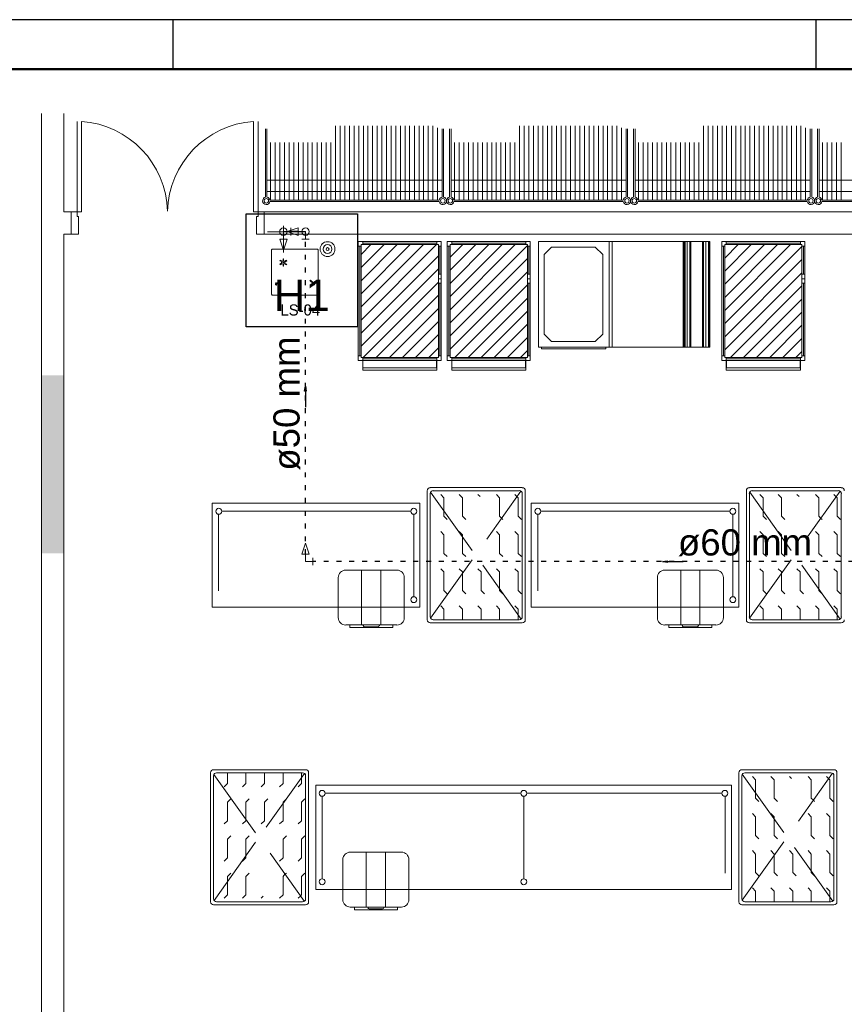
# Model space of a CAD drawing. Header units: millimetres. Extents: x -15 to 153, y -141 to 37.
# Tile 54 of 98: x 2 to 19, y 17 to 37. Entities that reach past the tile are written whole.
import ezdxf

# ---------------------------------------------------------------- set-up
doc = ezdxf.new("R2010")
doc.units = ezdxf.units.MM
doc.header["$MEASUREMENT"] = 0
doc.linetypes.add('DOT2', pattern=[3.175, 0, -3.175])
doc.layers.get('0').update_dxf_attribs({"color": 5, "lineweight": 20})
for name, color, linetype, lineweight in [('AF-Conexões', 9, 'Continuous', 20), ('AF-Sentido tubo', 9, 'Continuous', 20), ('AF-Textos tubo', 7, 'Continuous', 20), ('AF-Tubos', 4, 'Continuous', 30), ('AF-Tubos detalhe', 4, 'Continuous', 30), ('DI-Detalhes', 1, 'Continuous', 30)]:
    doc.layers.add(name, color=color, linetype=linetype, lineweight=lineweight)
doc.layers.add('XX-CARIMBO', color=9, linetype='Continuous')
doc.layers.add('XX-FOLHA', color=253, linetype='Continuous')
doc.styles.add('Arial', font='arial.ttf')
doc.styles.add('romans.shx', font='txt')
doc.dimstyles.get("Standard").update_dxf_attribs({"dimtxt": 0.18, "dimasz": 0.18, "dimexe": 0.18, "dimexo": 0.0625, "dimgap": 0.09, "dimtad": 0, "dimtih": 1, "dimtoh": 1, "dimdec": 4, "dimzin": 0, "dimdsep": 46, "dimtxsty": 'Standard', "dimcen": 0.09, "dimadec": 0, "dimazin": 0, "dimtfac": 1, "dimtdec": 4, "dimtofl": 0, "dimtmove": 0, "dimatfit": 3, "dimfxl": 1, "dimtolj": 1, "dimtzin": 0, "dimarcsym": 0})
pattern_1 = [(45, (-17.53562, -1.19452), (-0.1325825, 0.1325825), [])]

# ---------------------------------------------------------------- blocks, each defined once
blk = doc.blocks.new('Aprovacao A-1_SC')
at = {"layer": 'XX-CARIMBO', "ltscale": 0.5}
blk.add_line((840, 594), (0, 594), dxfattribs=at)
at = {"layer": 'XX-FOLHA', "ltscale": 0.5}
for p, q in [((210, 594), (210, 584)), ((210, 594), (210, 584)), ((340, 594), (340, 584))]:
    blk.add_line(p, q, dxfattribs=at)
at = {"layer": 'XX-FOLHA', "ltscale": 0.5, "const_width": 0.5}
blk.add_lwpolyline([(25, 584), (25, 10), (830, 10), (830, 584), (25, 584)], dxfattribs=at)

msp = doc.modelspace()

# ---------------------------------------------------------------- hatches: boundary and pattern name
at = {"linetype": 'Continuous'}
h = msp.add_hatch(dxfattribs=at)
h.set_pattern_fill('ANSI31', color=256, scale=1.5, style=0)
h.set_pattern_definition(pattern_1)
h.paths.add_polyline_path([(10.888, 32.494), (9.326, 32.494), (9.326, 30.215), (10.888, 30.215)])
h = msp.add_hatch(dxfattribs=at)
h.set_pattern_fill('ANSI31', color=256, scale=1.5, style=0)
h.set_pattern_definition(pattern_1)
h.paths.add_polyline_path([(12.688, 32.494), (11.126, 32.494), (11.126, 30.215), (12.688, 30.215)])
h = msp.add_hatch(dxfattribs=at)
h.set_pattern_fill('ANSI31', color=256, scale=1.5, style=0)
h.set_pattern_definition(pattern_1)
h.paths.add_polyline_path([(18.236, 32.494), (16.678, 32.494), (16.678, 30.215), (18.236, 30.215)])
msp.add_hatch(color=256, dxfattribs=at).paths.add_polyline_path([(3.314, 29.855), (2.864, 29.855), (2.864, 26.255), (3.314, 26.255)])

# ---------------------------------------------------------------- linework, layer by layer
for p, q in [((2.864, -0.745), (2.864, 35.146)), ((3.314, 33.155), (3.314, 35.146)), ((3.584, 33.155), (3.584, 34.985)), ((3.674, 34.985), (3.674, 33.155)), ((7.153, 33.155), (7.153, 34.985)), ((7.243, 34.985), (7.243, 33.155)), ((7.394, 34.837), (7.394, 33.452)), ((7.423, 34.837), (7.423, 33.452)), ((8.809, 34.895), (8.809, 33.394)), ((8.902, 34.895), (8.902, 33.394)), ((8.996, 34.895), (8.996, 33.394)), ((9.088, 34.895), (9.088, 33.394)), ((9.182, 34.895), (9.182, 33.394)), ((9.277, 34.895), (9.277, 33.394)), ((9.371, 34.895), (9.371, 33.394)), ((9.464, 34.895), (9.464, 33.394)), ((9.559, 34.895), (9.559, 33.394)), ((9.65, 34.895), (9.65, 33.394)), ((9.745, 34.895), (9.745, 33.394)), ((9.839, 34.895), (9.839, 33.394)), ((9.934, 34.895), (9.934, 33.394)), ((10.027, 34.895), (10.027, 33.394)), ((10.121, 34.895), (10.121, 33.394)), ((10.213, 34.895), (10.213, 33.394)), ((10.307, 34.895), (10.307, 33.394)), ((10.402, 34.895), (10.402, 33.394)), ((10.496, 34.895), (10.496, 33.394)), ((10.589, 34.895), (10.589, 33.394)), ((10.684, 34.895), (10.684, 33.394)), ((10.775, 34.895), (10.775, 33.394)), ((10.87, 34.852), (10.87, 33.394)), ((10.964, 34.837), (10.964, 33.452)), ((10.994, 34.837), (10.994, 33.452)), ((11.113, 34.837), (11.113, 33.452)), ((11.144, 34.837), (11.144, 33.452)), ((12.529, 34.895), (12.529, 33.394)), ((12.62, 34.895), (12.62, 33.394)), ((12.715, 34.895), (12.715, 33.394)), ((12.809, 34.895), (12.809, 33.394)), ((12.904, 34.895), (12.904, 33.394)), ((12.997, 34.895), (12.997, 33.394)), ((13.091, 34.895), (13.091, 33.394)), ((13.183, 34.895), (13.183, 33.394)), ((13.277, 34.895), (13.277, 33.394)), ((13.372, 34.895), (13.372, 33.394)), ((13.466, 34.895), (13.466, 33.394)), ((13.559, 34.895), (13.559, 33.394)), ((13.654, 34.895), (13.654, 33.394)), ((13.745, 34.895), (13.745, 33.394)), ((13.84, 34.895), (13.84, 33.394)), ((13.934, 34.895), (13.934, 33.394)), ((14.029, 34.895), (14.029, 33.394)), ((14.122, 34.895), (14.122, 33.394)), ((14.216, 34.895), (14.216, 33.394)), ((14.308, 34.895), (14.308, 33.394)), ((14.402, 34.895), (14.402, 33.394)), ((14.497, 34.895), (14.497, 33.394)), ((14.591, 34.852), (14.591, 33.394)), ((14.684, 34.837), (14.684, 33.452)), ((14.713, 34.837), (14.713, 33.452)), ((14.834, 34.837), (14.834, 33.452)), ((14.864, 34.837), (14.864, 33.452)), ((16.247, 34.895), (16.247, 33.394)), ((16.342, 34.895), (16.342, 33.394)), ((16.436, 34.895), (16.436, 33.394)), ((16.529, 34.895), (16.529, 33.394)), ((16.624, 34.895), (16.624, 33.394)), ((16.715, 34.895), (16.715, 33.394)), ((16.81, 34.895), (16.81, 33.394)), ((16.904, 34.895), (16.904, 33.394)), ((16.999, 34.895), (16.999, 33.394)), ((17.092, 34.895), (17.092, 33.394)), ((17.186, 34.895), (17.186, 33.394)), ((17.278, 34.895), (17.278, 33.394)), ((17.372, 34.895), (17.372, 33.394)), ((17.467, 34.895), (17.467, 33.394)), ((17.561, 34.895), (17.561, 33.394)), ((17.654, 34.895), (17.654, 33.394)), ((17.749, 34.895), (17.749, 33.394)), ((17.84, 34.895), (17.84, 33.394)), ((17.935, 34.895), (17.935, 33.394)), ((18.029, 34.895), (18.029, 33.394)), ((18.124, 34.895), (18.124, 33.394)), ((18.217, 34.895), (18.217, 33.394)), ((18.311, 34.852), (18.311, 33.394)), ((18.403, 34.837), (18.403, 33.452)), ((18.434, 34.837), (18.434, 33.452)), ((18.554, 34.837), (18.554, 33.452)), ((18.583, 34.837), (18.583, 33.452)), ((7.495, 34.558), (7.495, 33.394)), ((7.589, 34.558), (7.589, 33.394)), ((7.684, 34.558), (7.684, 33.394)), ((7.777, 34.558), (7.777, 33.394)), ((7.871, 34.558), (7.871, 33.394)), ((7.963, 34.558), (7.963, 33.394)), ((8.057, 34.558), (8.057, 33.394)), ((8.152, 34.558), (8.152, 33.394)), ((8.246, 34.558), (8.246, 33.394)), ((8.339, 34.558), (8.339, 33.394)), ((8.434, 34.558), (8.434, 33.394)), ((8.525, 34.558), (8.525, 33.394)), ((8.62, 34.558), (8.62, 33.394)), ((8.714, 34.558), (8.714, 33.394)), ((11.216, 34.558), (11.216, 33.394)), ((11.309, 34.558), (11.309, 33.394)), ((11.404, 34.558), (11.404, 33.394)), ((11.495, 34.558), (11.495, 33.394)), ((11.59, 34.558), (11.59, 33.394)), ((11.684, 34.558), (11.684, 33.394)), ((11.779, 34.558), (11.779, 33.394)), ((11.872, 34.558), (11.872, 33.394)), ((11.966, 34.558), (11.966, 33.394)), ((12.058, 34.558), (12.058, 33.394)), ((12.152, 34.558), (12.152, 33.394)), ((12.247, 34.558), (12.247, 33.394)), ((12.341, 34.558), (12.341, 33.394)), ((12.434, 34.558), (12.434, 33.394)), ((14.936, 34.558), (14.936, 33.394)), ((15.028, 34.558), (15.028, 33.394)), ((15.122, 34.558), (15.122, 33.394)), ((15.217, 34.558), (15.217, 33.394)), ((15.311, 34.558), (15.311, 33.394)), ((15.404, 34.558), (15.404, 33.394)), ((15.499, 34.558), (15.499, 33.394)), ((15.59, 34.558), (15.59, 33.394)), ((15.685, 34.558), (15.685, 33.394)), ((15.779, 34.558), (15.779, 33.394)), ((15.874, 34.558), (15.874, 33.394)), ((15.967, 34.558), (15.967, 33.394)), ((16.061, 34.558), (16.061, 33.394)), ((16.153, 34.558), (16.153, 33.394)), ((18.655, 34.558), (18.655, 33.394)), ((18.749, 34.558), (18.749, 33.394)), ((18.844, 34.558), (18.844, 33.394)), ((18.937, 34.558), (18.937, 33.394)), ((19.031, 34.558), (19.031, 33.394)), ((7.423, 33.794), (10.964, 33.794)), ((11.144, 33.794), (14.684, 33.794)), ((14.864, 33.794), (18.403, 33.794)), ((18.583, 33.794), (22.124, 33.794)), ((7.423, 33.569), (10.964, 33.569)), ((11.144, 33.569), (14.684, 33.569)), ((14.864, 33.569), (18.403, 33.569)), ((18.583, 33.569), (22.124, 33.569)), ((7.481, 33.394), (10.906, 33.394)), ((7.481, 33.365), (10.906, 33.365)), ((11.203, 33.394), (14.626, 33.394)), ((11.203, 33.365), (14.626, 33.365)), ((14.923, 33.394), (18.344, 33.394)), ((14.923, 33.365), (18.344, 33.365)), ((18.641, 33.394), (22.066, 33.394)), ((18.641, 33.365), (22.066, 33.365)), ((3.314, 33.155), (3.463, 33.155)), ((3.463, 32.705), (3.463, 33.155)), ((3.584, 33.155), (3.463, 33.155)), ((3.584, 33.065), (3.584, 33.155)), ((3.674, 33.155), (3.584, 33.155)), ((3.614, 33.065), (3.584, 33.065)), ((3.614, 32.705), (3.614, 33.065)), ((7.243, 33.155), (7.153, 33.155)), ((7.214, 32.705), (7.214, 33.065)), ((7.214, 33.065), (7.243, 33.065)), ((7.243, 33.155), (7.364, 33.155)), ((7.243, 33.065), (7.243, 33.155)), ((7.364, 32.705), (7.364, 33.155)), ((7.364, 33.155), (22.363, 33.155)), ((7.754, 32.875), (7.754, 32.336)), ((3.314, -0.745), (3.314, 32.705)), ((3.314, 32.705), (3.463, 32.705)), ((3.463, 32.705), (3.614, 32.705)), ((7.364, 32.705), (7.214, 32.705)), ((7.364, 32.705), (23.864, 32.705)), ((8.201, 32.755), (7.436, 32.755)), ((14.339, 32.555), (14.339, 30.424)), ((14.398, 32.555), (14.398, 30.424)), ((15.851, 30.424), (15.851, 32.555)), ((15.991, 30.424), (15.991, 32.555)), ((16.228, 30.424), (16.228, 32.555)), ((16.367, 30.424), (16.367, 32.555)), ((7.585, 31.72), (7.589, 31.724)), ((7.585, 31.72), (7.646, 31.691)), ((7.589, 31.724), (7.648, 31.696)), ((7.615, 31.714), (7.625, 31.729)), ((7.639, 31.723), (7.625, 31.729)), ((7.628, 31.706), (7.639, 31.723)), ((7.648, 31.696), (7.646, 31.691)), ((8.303, 31.778), (8.291, 31.769)), ((8.354, 31.706), (8.291, 31.769)), ((8.368, 31.714), (8.303, 31.778)), ((9.358, 30.154), (9.358, 29.96)), ((9.362, 30.154), (9.362, 30.005)), ((10.852, 30.154), (10.852, 30.005)), ((10.856, 30.154), (10.856, 29.96)), ((11.158, 30.154), (11.158, 29.96)), ((11.162, 30.154), (11.162, 30.005)), ((12.652, 30.154), (12.652, 30.005)), ((12.656, 30.154), (12.656, 29.96)), ((16.706, 30.154), (16.706, 29.96)), ((16.714, 30.154), (16.714, 30.005)), ((18.2, 30.154), (18.2, 30.005)), ((18.208, 30.154), (18.208, 29.96)), ((10.856, 30.005), (9.358, 30.005)), ((10.856, 29.96), (9.358, 29.96)), ((12.656, 30.005), (11.158, 30.005)), ((12.656, 29.96), (11.158, 29.96)), ((18.208, 30.005), (16.706, 30.005)), ((18.208, 29.96), (16.706, 29.96)), ((10.663, 27.521), (10.663, 24.911)), ((12.584, 27.583), (10.724, 27.583)), ((10.724, 27.463), (10.724, 24.973)), ((10.73, 27.493), (11.572, 26.315)), ((12.524, 27.521), (10.784, 27.521)), ((12.557, 27.511), (11.867, 26.54)), ((12.584, 24.973), (12.584, 27.463)), ((12.643, 24.911), (12.643, 27.521)), ((17.114, 27.521), (17.114, 24.911)), ((19.033, 27.583), (17.174, 27.583)), ((17.174, 27.463), (17.174, 24.973)), ((17.182, 27.493), (18.02, 26.315)), ((18.974, 27.521), (17.233, 27.521)), ((19.009, 27.511), (18.317, 26.54)), ((19.033, 24.973), (19.033, 27.463)), ((6.314, 27.268), (10.514, 27.268)), ((6.314, 25.168), (6.314, 27.268)), ((10.514, 27.268), (10.514, 25.168)), ((10.936, 27.448), (11, 27.38)), ((11, 27.38), (11, 27.115)), ((11.311, 27.448), (11.377, 27.38)), ((11.377, 27.38), (11.377, 27.004)), ((11.684, 27.448), (11.729, 27.404)), ((12.061, 27.448), (12.125, 27.38)), ((12.125, 27.38), (12.125, 27.004)), ((12.436, 27.448), (12.481, 27.4)), ((12.481, 27.4), (12.502, 27.38)), ((12.502, 27.38), (12.502, 27.004)), ((12.764, 27.268), (16.963, 27.268)), ((12.764, 25.168), (12.764, 27.268)), ((16.963, 27.268), (16.963, 25.168)), ((17.386, 27.448), (17.452, 27.38)), ((17.452, 27.38), (17.452, 27.115)), ((17.759, 27.448), (17.827, 27.38)), ((17.827, 27.38), (17.827, 27.004)), ((18.136, 27.448), (18.178, 27.404)), ((18.511, 27.448), (18.577, 27.38)), ((18.577, 27.38), (18.577, 27.004)), ((18.884, 27.448), (18.929, 27.4)), ((18.929, 27.4), (18.952, 27.38)), ((18.952, 27.38), (18.952, 27.004)), ((10.33, 27.106), (6.509, 27.106)), ((11, 27.115), (11, 27.004)), ((16.781, 27.106), (12.958, 27.106)), ((17.452, 27.115), (17.452, 27.004)), ((6.446, 27.044), (6.446, 25.496)), ((10.391, 25.379), (10.391, 27.044)), ((11, 27.004), (11.068, 26.939)), ((11.377, 27.004), (11.444, 26.939)), ((12.125, 27.004), (12.169, 26.963)), ((12.169, 26.963), (12.193, 26.939)), ((12.502, 27.004), (12.569, 26.939)), ((12.895, 27.044), (12.895, 25.496)), ((16.841, 25.379), (16.841, 27.044)), ((17.452, 27.004), (17.519, 26.939)), ((17.827, 27.004), (17.894, 26.939)), ((18.577, 27.004), (18.619, 26.963)), ((18.619, 26.963), (18.644, 26.939)), ((18.952, 27.004), (19.019, 26.939)), ((10.936, 26.698), (11, 26.63)), ((11.311, 26.698), (11.377, 26.63)), ((12.061, 26.698), (12.125, 26.63)), ((12.436, 26.698), (12.502, 26.63)), ((17.386, 26.698), (17.452, 26.63)), ((17.759, 26.698), (17.827, 26.63)), ((18.511, 26.698), (18.577, 26.63)), ((18.884, 26.698), (18.952, 26.63)), ((11, 26.63), (11, 26.255)), ((11.377, 26.63), (11.377, 26.588)), ((11.377, 26.588), (11.377, 26.255)), ((12.125, 26.63), (12.125, 26.255)), ((12.502, 26.63), (12.502, 26.255)), ((17.452, 26.63), (17.452, 26.255)), ((17.827, 26.63), (17.827, 26.588)), ((17.827, 26.588), (17.827, 26.255)), ((18.577, 26.63), (18.577, 26.255)), ((18.952, 26.63), (18.952, 26.255)), ((11.572, 26.126), (10.73, 24.947)), ((11, 26.255), (11.068, 26.189)), ((11.377, 26.255), (11.444, 26.189)), ((12.125, 26.255), (12.193, 26.189)), ((12.502, 26.255), (12.569, 26.189)), ((18.02, 26.126), (17.179, 24.947)), ((17.452, 26.255), (17.519, 26.189)), ((17.827, 26.255), (17.894, 26.189)), ((18.577, 26.255), (18.644, 26.189)), ((18.952, 26.255), (19.019, 26.189)), ((10.049, 25.918), (9.014, 25.918)), ((9.335, 25.918), (9.335, 24.808)), ((9.727, 25.918), (9.727, 24.808)), ((10.936, 25.946), (11, 25.879)), ((11, 25.879), (11, 25.505)), ((11.311, 25.946), (11.377, 25.879)), ((11.377, 25.879), (11.377, 25.855)), ((11.684, 25.946), (11.752, 25.879)), ((11.752, 25.879), (11.752, 25.505)), ((11.788, 26.014), (12.562, 24.925)), ((12.061, 25.946), (12.125, 25.879)), ((12.125, 25.879), (12.125, 25.537)), ((12.436, 25.946), (12.502, 25.879)), ((12.502, 25.879), (12.502, 25.505)), ((16.499, 25.918), (15.464, 25.918)), ((15.787, 25.918), (15.787, 24.808)), ((16.175, 25.918), (16.175, 24.808)), ((17.386, 25.946), (17.452, 25.879)), ((17.452, 25.879), (17.452, 25.505)), ((17.759, 25.946), (17.827, 25.879)), ((17.827, 25.879), (17.827, 25.855)), ((18.136, 25.946), (18.2, 25.879)), ((18.2, 25.879), (18.2, 25.505)), ((18.236, 26.014), (19.013, 24.925)), ((18.511, 25.946), (18.577, 25.879)), ((18.577, 25.879), (18.577, 25.537)), ((18.884, 25.946), (18.952, 25.879)), ((18.952, 25.879), (18.952, 25.505)), ((8.863, 25.766), (8.863, 24.956)), ((10.199, 24.956), (10.199, 25.766)), ((11.377, 25.855), (11.377, 25.505)), ((15.314, 25.766), (15.314, 24.956)), ((16.648, 24.956), (16.648, 25.766)), ((17.827, 25.855), (17.827, 25.505)), ((11, 25.505), (11.068, 25.438)), ((11.377, 25.505), (11.444, 25.438)), ((11.752, 25.505), (11.819, 25.438)), ((12.125, 25.537), (12.125, 25.505)), ((12.125, 25.505), (12.193, 25.438)), ((12.502, 25.505), (12.569, 25.438)), ((17.452, 25.505), (17.519, 25.438)), ((17.827, 25.505), (17.894, 25.438)), ((18.2, 25.505), (18.268, 25.438)), ((18.577, 25.537), (18.577, 25.505)), ((18.577, 25.505), (18.644, 25.438)), ((18.952, 25.505), (19.019, 25.438)), ((10.514, 25.168), (6.314, 25.168)), ((10.936, 25.198), (11, 25.13)), ((11, 25.13), (11, 24.911)), ((11.311, 25.198), (11.377, 25.13)), ((11.377, 25.13), (11.377, 24.911)), ((11.684, 25.198), (11.752, 25.13)), ((11.752, 25.13), (11.752, 24.911)), ((12.061, 25.198), (12.125, 25.13)), ((12.125, 25.13), (12.125, 24.911)), ((12.436, 25.198), (12.502, 25.13)), ((12.502, 25.13), (12.502, 25.01)), ((16.963, 25.168), (12.764, 25.168)), ((17.386, 25.198), (17.452, 25.13)), ((17.452, 25.13), (17.452, 24.911)), ((17.759, 25.198), (17.827, 25.13)), ((17.827, 25.13), (17.827, 24.911)), ((18.136, 25.198), (18.2, 25.13)), ((18.2, 25.13), (18.2, 24.911)), ((18.511, 25.198), (18.577, 25.13)), ((18.577, 25.13), (18.577, 24.911)), ((18.884, 25.198), (18.952, 25.13)), ((18.952, 25.13), (18.952, 25.01)), ((10.784, 24.911), (12.524, 24.911)), ((12.502, 25.01), (12.502, 24.911)), ((17.233, 24.911), (18.974, 24.911)), ((18.952, 25.01), (18.952, 24.911)), ((9.014, 24.808), (10.049, 24.808)), ((9.097, 24.754), (9.097, 24.808)), ((9.097, 24.754), (9.965, 24.754)), ((9.37, 24.794), (9.37, 24.808)), ((9.398, 24.772), (9.664, 24.772)), ((9.695, 24.794), (9.695, 24.808)), ((9.965, 24.754), (9.965, 24.808)), ((10.724, 24.853), (12.584, 24.853)), ((15.464, 24.808), (16.499, 24.808)), ((15.545, 24.754), (15.545, 24.808)), ((15.545, 24.754), (16.417, 24.754)), ((15.82, 24.794), (15.82, 24.808)), ((15.847, 24.772), (16.115, 24.772)), ((16.144, 24.794), (16.144, 24.808)), ((16.417, 24.754), (16.417, 24.808)), ((17.174, 24.853), (19.033, 24.853)), ((6.284, 19.213), (6.284, 21.823)), ((6.343, 21.883), (8.204, 21.883)), ((6.343, 19.273), (6.343, 21.761)), ((7.192, 20.609), (6.35, 21.788)), ((6.404, 21.823), (8.143, 21.823)), ((6.622, 21.604), (6.622, 21.823)), ((6.995, 21.604), (6.995, 21.823)), ((7.372, 21.604), (7.372, 21.823)), ((7.408, 20.722), (8.183, 21.806)), ((7.747, 21.604), (7.747, 21.823)), ((8.12, 21.724), (8.12, 21.823)), ((8.12, 21.604), (8.12, 21.724)), ((8.204, 21.761), (8.204, 19.273)), ((8.264, 21.823), (8.264, 19.213)), ((16.963, 21.823), (16.963, 19.213)), ((18.884, 21.883), (17.024, 21.883)), ((17.024, 21.761), (17.024, 19.273)), ((17.03, 21.793), (17.87, 20.617)), ((18.824, 21.823), (17.084, 21.823)), ((17.236, 21.748), (17.3, 21.68)), ((17.611, 21.748), (17.677, 21.68)), ((17.984, 21.748), (18.029, 21.703)), ((18.857, 21.811), (18.167, 20.842)), ((18.361, 21.748), (18.425, 21.68)), ((18.736, 21.748), (18.781, 21.701)), ((18.781, 21.701), (18.802, 21.68)), ((18.884, 19.273), (18.884, 21.761)), ((18.943, 19.213), (18.943, 21.823)), ((6.554, 21.536), (6.622, 21.604)), ((6.931, 21.536), (6.995, 21.604)), ((7.306, 21.536), (7.372, 21.604)), ((7.679, 21.536), (7.747, 21.604)), ((8.056, 21.536), (8.12, 21.604)), ((8.413, 21.568), (8.413, 19.466)), ((16.814, 21.568), (8.413, 21.568)), ((16.814, 19.466), (16.814, 21.568)), ((17.3, 21.68), (17.3, 21.415)), ((17.677, 21.68), (17.677, 21.305)), ((18.425, 21.68), (18.425, 21.305)), ((18.802, 21.68), (18.802, 21.305)), ((6.622, 21.229), (6.689, 21.293)), ((6.995, 21.229), (7.063, 21.293)), ((7.372, 21.229), (7.439, 21.293)), ((7.747, 21.229), (7.814, 21.293)), ((8.12, 21.229), (8.188, 21.293)), ((8.537, 19.678), (8.537, 21.346)), ((8.597, 21.406), (12.553, 21.406)), ((12.614, 19.678), (12.614, 21.346)), ((12.674, 21.406), (16.619, 21.406)), ((16.682, 21.346), (16.682, 19.795)), ((17.3, 21.415), (17.3, 21.305)), ((17.3, 21.305), (17.368, 21.239)), ((17.677, 21.305), (17.744, 21.239)), ((18.425, 21.305), (18.469, 21.265)), ((18.802, 21.305), (18.869, 21.239)), ((6.622, 20.852), (6.622, 21.229)), ((6.995, 20.879), (6.995, 21.229)), ((7.372, 20.852), (7.372, 21.229)), ((7.747, 21.197), (7.747, 21.229)), ((7.747, 20.852), (7.747, 21.197)), ((8.12, 20.852), (8.12, 21.229)), ((18.469, 21.265), (18.493, 21.239)), ((17.236, 20.996), (17.3, 20.929)), ((17.3, 20.929), (17.3, 20.555)), ((17.611, 20.996), (17.677, 20.929)), ((17.677, 20.929), (17.677, 20.888)), ((18.361, 20.996), (18.425, 20.929)), ((18.425, 20.929), (18.425, 20.555)), ((18.736, 20.996), (18.802, 20.929)), ((18.802, 20.929), (18.802, 20.555)), ((6.554, 20.788), (6.622, 20.852)), ((6.931, 20.788), (6.995, 20.852)), ((6.995, 20.852), (6.995, 20.879)), ((7.306, 20.788), (7.372, 20.852)), ((7.679, 20.788), (7.747, 20.852)), ((8.056, 20.788), (8.12, 20.852)), ((17.677, 20.888), (17.677, 20.555)), ((6.622, 20.479), (6.689, 20.545)), ((6.995, 20.479), (7.063, 20.545)), ((7.747, 20.479), (7.814, 20.545)), ((8.12, 20.479), (8.188, 20.545)), ((17.3, 20.555), (17.368, 20.488)), ((17.677, 20.555), (17.744, 20.488)), ((18.425, 20.555), (18.493, 20.488)), ((18.802, 20.555), (18.869, 20.488)), ((6.352, 19.241), (7.192, 20.416)), ((6.622, 20.104), (6.622, 20.479)), ((6.995, 20.146), (6.995, 20.479)), ((7.747, 20.104), (7.747, 20.479)), ((8.12, 20.104), (8.12, 20.479)), ((17.87, 20.425), (17.03, 19.246)), ((18.088, 20.312), (18.862, 19.226)), ((6.554, 20.038), (6.622, 20.104)), ((6.931, 20.038), (6.995, 20.104)), ((6.995, 20.104), (6.995, 20.146)), ((8.179, 19.223), (7.486, 20.194)), ((7.679, 20.038), (7.747, 20.104)), ((8.056, 20.038), (8.12, 20.104)), ((10.141, 20.218), (9.106, 20.218)), ((9.43, 20.218), (9.43, 19.106)), ((9.82, 20.218), (9.82, 19.106)), ((17.236, 20.248), (17.3, 20.18)), ((17.3, 20.18), (17.3, 19.804)), ((17.611, 20.248), (17.677, 20.18)), ((17.677, 20.18), (17.677, 20.155)), ((17.677, 20.155), (17.677, 19.804)), ((17.984, 20.248), (18.052, 20.18)), ((18.052, 20.18), (18.052, 19.804)), ((18.361, 20.248), (18.425, 20.18)), ((18.425, 20.18), (18.425, 19.835)), ((18.736, 20.248), (18.802, 20.18)), ((18.802, 20.18), (18.802, 19.804)), ((8.957, 20.068), (8.957, 19.258)), ((10.292, 19.258), (10.292, 20.068)), ((6.622, 19.727), (6.689, 19.795)), ((6.622, 19.619), (6.622, 19.727)), ((6.995, 19.727), (7.063, 19.795)), ((6.995, 19.354), (6.995, 19.727)), ((7.747, 19.727), (7.787, 19.771)), ((7.747, 19.354), (7.747, 19.727)), ((7.787, 19.771), (7.814, 19.795)), ((8.12, 19.727), (8.188, 19.795)), ((8.12, 19.354), (8.12, 19.727)), ((17.3, 19.804), (17.368, 19.739)), ((17.677, 19.804), (17.744, 19.739)), ((18.052, 19.804), (18.119, 19.739)), ((18.425, 19.835), (18.425, 19.804)), ((18.425, 19.804), (18.493, 19.739)), ((18.802, 19.804), (18.869, 19.739)), ((6.622, 19.354), (6.622, 19.619)), ((6.554, 19.286), (6.622, 19.354)), ((6.931, 19.286), (6.995, 19.354)), ((7.306, 19.286), (7.349, 19.331)), ((7.679, 19.286), (7.747, 19.354)), ((8.056, 19.286), (8.102, 19.331)), ((8.102, 19.331), (8.12, 19.354)), ((8.413, 19.466), (16.814, 19.466)), ((17.236, 19.498), (17.3, 19.43)), ((17.3, 19.43), (17.3, 19.213)), ((17.611, 19.498), (17.677, 19.43)), ((17.677, 19.43), (17.677, 19.213)), ((17.984, 19.498), (18.052, 19.43)), ((18.052, 19.43), (18.052, 19.213)), ((18.361, 19.498), (18.425, 19.43)), ((18.425, 19.43), (18.425, 19.213)), ((18.736, 19.498), (18.802, 19.43)), ((18.802, 19.43), (18.802, 19.312)), ((18.802, 19.312), (18.802, 19.213)), ((8.204, 19.151), (6.343, 19.151)), ((8.143, 19.213), (6.404, 19.213)), ((9.106, 19.106), (10.141, 19.106)), ((9.19, 19.052), (9.19, 19.106)), ((9.461, 19.096), (9.461, 19.106)), ((9.788, 19.096), (9.788, 19.106)), ((10.06, 19.052), (10.06, 19.106)), ((17.024, 19.151), (18.884, 19.151)), ((17.084, 19.213), (18.824, 19.213)), ((9.19, 19.052), (10.06, 19.052)), ((9.491, 19.07), (9.758, 19.07))]:
    msp.add_line(p, q)
at = {"color": 8}
for p, q in [((15.859, 30.424), (15.859, 32.555)), ((15.874, 30.424), (15.874, 32.555)), ((15.919, 30.424), (15.919, 32.555)), ((15.968, 30.424), (15.968, 32.555)), ((15.982, 30.424), (15.982, 32.555)), ((16.234, 30.424), (16.234, 32.555)), ((16.247, 30.424), (16.247, 32.555)), ((16.297, 30.424), (16.297, 32.555)), ((16.345, 30.424), (16.345, 32.555)), ((16.36, 30.424), (16.36, 32.555))]:
    msp.add_line(p, q, dxfattribs=at)
for points in [[(33.314, 35.146), (33.314, 17.255), (40.813, 17.255), (40.813, -1.195), (2.873, -1.195), (2.864, -1.195), (2.864, -0.745), (2.864, 35.146)], [(9.268, 32.465), (9.326, 32.465), (9.326, 32.494), (9.358, 32.494), (9.358, 32.555)], [(9.268, 30.154), (9.268, 32.555), (10.946, 32.555), (10.946, 30.154), (9.268, 30.154)], [(9.298, 30.244), (9.298, 32.465)], [(10.888, 32.494), (10.888, 30.215), (9.326, 30.215), (9.326, 32.494), (10.888, 32.494)], [(9.358, 32.525), (10.856, 32.525)], [(10.856, 32.555), (10.856, 32.494), (10.888, 32.494), (10.888, 32.465), (10.946, 32.465)], [(10.918, 32.465), (10.918, 31.895)], [(11.068, 32.465), (11.126, 32.465), (11.126, 32.494), (11.158, 32.494), (11.158, 32.555)], [(11.068, 30.154), (11.068, 32.555), (12.746, 32.555), (12.746, 30.154), (11.068, 30.154)], [(11.098, 30.244), (11.098, 32.465)], [(12.688, 32.494), (12.688, 30.215), (11.126, 30.215), (11.126, 32.494), (12.688, 32.494)], [(11.158, 32.525), (12.656, 32.525)], [(12.656, 32.555), (12.656, 32.494), (12.688, 32.494), (12.688, 32.465), (12.746, 32.465)], [(12.718, 32.465), (12.718, 31.895)], [(15.838, 30.424), (12.913, 30.424), (12.913, 32.555), (15.838, 32.555), (15.838, 30.424)], [(13.177, 32.444), (14.06, 32.444), (14.209, 32.294), (14.209, 30.685), (14.06, 30.535), (13.177, 30.535), (13.025, 30.685), (13.025, 32.294), (13.177, 32.444)], [(15.838, 30.424), (16.378, 30.424), (16.378, 32.555), (15.838, 32.555), (15.838, 30.424)], [(16.616, 32.465), (16.678, 32.465), (16.678, 32.494), (16.706, 32.494), (16.706, 32.555)], [(16.616, 30.154), (16.616, 32.555), (18.298, 32.555), (18.298, 30.154), (16.616, 30.154)], [(16.648, 30.244), (16.648, 32.465)], [(18.236, 32.494), (18.236, 30.215), (16.678, 30.215), (16.678, 32.494), (18.236, 32.494)], [(16.706, 32.525), (18.208, 32.525)], [(18.208, 32.555), (18.208, 32.494), (18.236, 32.494), (18.236, 32.465), (18.298, 32.465)], [(18.268, 32.465), (18.268, 31.895)], [(7.529, 31.475), (8.444, 31.475), (8.458, 31.49), (8.458, 32.39), (8.444, 32.404), (7.529, 32.404), (7.513, 32.39), (7.513, 31.49), (7.529, 31.475)], [(7.714, 32.15), (7.72, 32.161), (7.691, 32.177), (7.684, 32.165), (7.714, 32.15)], [(7.72, 32.107), (7.714, 32.119), (7.684, 32.101), (7.688, 32.089), (7.72, 32.107)], [(7.747, 32.174), (7.76, 32.174), (7.76, 32.21), (7.747, 32.21), (7.747, 32.174)], [(7.759, 32.092), (7.747, 32.092), (7.747, 32.057), (7.759, 32.057), (7.759, 32.092)], [(7.792, 32.116), (7.786, 32.107), (7.814, 32.089), (7.822, 32.098), (7.792, 32.116)], [(7.787, 32.159), (7.792, 32.147), (7.823, 32.165), (7.817, 32.177), (7.787, 32.159)], [(10.946, 31.895), (10.888, 31.895)], [(10.946, 31.715), (10.888, 31.715), (10.888, 31.895), (10.946, 31.895), (10.946, 31.715)], [(12.746, 31.895), (12.688, 31.895)], [(12.746, 31.715), (12.688, 31.715), (12.688, 31.895), (12.746, 31.895), (12.746, 31.715)], [(18.298, 31.895), (18.236, 31.895)], [(18.298, 31.715), (18.236, 31.715), (18.236, 31.895), (18.298, 31.895), (18.298, 31.715)], [(10.946, 31.805), (10.888, 31.805), (10.888, 31.805)], [(10.946, 31.715), (10.888, 31.715)], [(10.918, 31.715), (10.918, 30.244)], [(12.746, 31.805), (12.688, 31.805), (12.688, 31.805)], [(12.746, 31.715), (12.688, 31.715)], [(12.718, 31.715), (12.718, 30.244)], [(18.298, 31.805), (18.236, 31.805), (18.236, 31.805)], [(18.298, 31.715), (18.236, 31.715)], [(18.268, 31.715), (18.268, 30.244)], [(9.358, 30.154), (9.358, 30.215), (9.326, 30.215), (9.326, 30.244), (9.268, 30.244)], [(10.946, 30.244), (10.888, 30.244), (10.888, 30.215), (10.856, 30.215), (10.856, 30.154)], [(11.158, 30.154), (11.158, 30.215), (11.126, 30.215), (11.126, 30.244), (11.068, 30.244)], [(12.746, 30.244), (12.688, 30.244), (12.688, 30.215), (12.656, 30.215), (12.656, 30.154)], [(12.971, 30.388), (14.272, 30.388), (14.272, 30.424), (12.971, 30.424), (12.971, 30.388)], [(16.706, 30.154), (16.706, 30.215), (16.678, 30.215), (16.678, 30.244), (16.616, 30.244)], [(18.298, 30.244), (18.236, 30.244), (18.236, 30.215), (18.208, 30.215), (18.208, 30.154)], [(10.856, 30.185), (9.358, 30.185)], [(12.656, 30.185), (11.158, 30.185)], [(18.208, 30.185), (16.706, 30.185)]]:
    msp.add_lwpolyline(points)
for centre, radius in [((7.409, 33.38), 0.045), ((10.978, 33.38), 0.045), ((11.129, 33.38), 0.045), ((14.699, 33.38), 0.045), ((14.848, 33.38), 0.045), ((18.419, 33.38), 0.045), ((18.569, 33.38), 0.045), ((8.647, 32.404), 0.15), ((8.647, 32.404), 0.09), ((8.647, 32.404), 0.03), ((7.751, 32.134), 0.0356), ((7.751, 32.134), 0.0109), ((7.607, 31.693), 0.0152), ((8.368, 31.693), 0.0203), ((6.449, 27.106), 0.06), ((10.391, 27.106), 0.06), ((12.899, 27.106), 0.06), ((16.841, 27.106), 0.06), ((10.391, 25.319), 0.06), ((16.841, 25.319), 0.06), ((8.537, 21.406), 0.06), ((12.614, 21.406), 0.06), ((16.679, 21.406), 0.06), ((8.537, 19.619), 0.06), ((12.614, 19.619), 0.06)]:
    msp.add_circle(centre, radius)
for centre, radius, start, end in [((3.544, 33.119), 1.87, 1.5388, 86.044), ((7.283, 33.119), 1.871, 93.992, 178.446), ((7.409, 33.38), 0.075, 101.537, 348.463), ((7.409, 33.38), 0.075, 11.537, 78.463), ((10.978, 33.38), 0.075, 101.537, 168.463), ((10.978, 33.38), 0.075, 191.537, 78.463), ((11.129, 33.38), 0.075, 101.537, 348.463), ((11.129, 33.38), 0.075, 11.537, 78.463), ((14.699, 33.38), 0.075, 101.537, 168.463), ((14.699, 33.38), 0.075, 191.537, 78.463), ((14.848, 33.38), 0.075, 101.537, 348.463), ((14.848, 33.38), 0.075, 11.537, 78.463), ((18.419, 33.38), 0.075, 101.537, 168.463), ((18.419, 33.38), 0.075, 191.537, 78.463), ((18.569, 33.38), 0.075, 101.537, 348.463), ((18.569, 33.38), 0.075, 11.537, 78.463), ((10.724, 27.521), 0.06, 90, 180), ((10.784, 27.463), 0.06, 90, 180), ((12.524, 27.463), 0.06, 0, 90), ((12.584, 27.521), 0.06, 0, 90), ((17.174, 27.521), 0.06, 90, 180), ((17.233, 27.463), 0.06, 90, 180), ((18.974, 27.463), 0.06, 0, 90), ((19.033, 27.521), 0.06, 0, 90), ((9.014, 25.766), 0.15, 90, 180), ((10.049, 25.766), 0.15, 0, 90), ((15.464, 25.766), 0.15, 90, 180), ((16.499, 25.766), 0.15, 0, 90), ((9.014, 24.956), 0.15, 180, 270), ((10.049, 24.956), 0.15, 270, 0), ((10.724, 24.911), 0.06, 180, 270), ((10.784, 24.973), 0.06, 180, 270), ((12.524, 24.973), 0.06, 270, 0), ((12.584, 24.911), 0.06, 270, 0), ((15.464, 24.956), 0.15, 180, 270), ((16.499, 24.956), 0.15, 270, 0), ((17.174, 24.911), 0.06, 180, 270), ((17.233, 24.973), 0.06, 180, 270), ((18.974, 24.973), 0.06, 270, 0), ((19.033, 24.911), 0.06, 270, 0), ((9.398, 24.802), 0.03, 192.649, 270), ((9.664, 24.802), 0.03, 270, 347.351), ((15.847, 24.802), 0.03, 192.649, 270), ((16.115, 24.802), 0.03, 270, 347.351), ((6.343, 21.823), 0.06, 90, 180), ((6.404, 21.761), 0.06, 90, 180), ((8.143, 21.761), 0.06, 0, 90), ((8.204, 21.823), 0.06, 0, 90), ((17.024, 21.823), 0.06, 90, 180), ((17.084, 21.761), 0.06, 90, 180), ((18.824, 21.761), 0.06, 0, 90), ((18.884, 21.823), 0.06, 0, 90), ((9.106, 20.068), 0.15, 90, 180), ((10.141, 20.068), 0.15, 0, 90), ((6.343, 19.213), 0.06, 180, 270), ((6.404, 19.273), 0.06, 180, 270), ((8.143, 19.273), 0.06, 270, 0), ((8.204, 19.213), 0.06, 270, 0), ((9.106, 19.258), 0.15, 180, 270), ((10.141, 19.258), 0.15, 270, 0), ((17.024, 19.213), 0.06, 180, 270), ((17.084, 19.273), 0.06, 180, 270), ((18.824, 19.273), 0.06, 270, 0), ((18.884, 19.213), 0.06, 270, 0), ((9.491, 19.102), 0.03, 192.649, 270), ((9.758, 19.102), 0.03, 270, 347.351)]:
    msp.add_arc(centre, radius, start, end)
at = {"layer": 'AF-Conexões', "linetype": 'Continuous'}
for p, q in [((8.053, 32.832), (7.828, 32.757)), ((7.905, 32.832), (7.905, 32.682)), ((8.053, 32.832), (8.053, 32.682)), ((7.755, 32.757), (7.905, 32.757)), ((7.755, 32.757), (7.755, 32.382)), ((8.053, 32.682), (7.828, 32.757)), ((8.203, 32.757), (8.053, 32.757)), ((8.203, 32.757), (8.203, 32.607)), ((7.68, 32.607), (7.83, 32.607)), ((7.68, 32.607), (7.755, 32.382)), ((7.83, 32.607), (7.755, 32.382)), ((8.128, 32.607), (8.278, 32.607)), ((8.128, 26.239), (8.201, 26.464)), ((8.278, 26.239), (8.201, 26.464)), ((8.128, 26.239), (8.278, 26.239)), ((8.201, 26.09), (8.201, 26.239)), ((8.201, 26.09), (8.353, 26.09)), ((8.353, 26.165), (8.353, 26.014))]:
    msp.add_line(p, q, dxfattribs=at)
for centre in [(7.755, 32.757), (7.755, 32.757), (8.203, 32.757), (8.203, 32.757), (8.203, 32.757)]:
    msp.add_circle(centre, 0.075, dxfattribs=at)
at = {"layer": 'AF-Tubos', "linetype": 'DOT2', "ltscale": 0.05}
for p, q in [((8.203, 26.24), (8.203, 32.607)), ((22.9, 26.09), (8.353, 26.09))]:
    msp.add_line(p, q, dxfattribs=at)
at = {"layer": 'AF-Tubos detalhe'}
msp.add_line((8.053, 32.757), (7.905, 32.757), dxfattribs=at)
at = {"layer": 'DI-Detalhes', "linetype": 'Continuous'}
msp.add_lwpolyline([(7, 33.119), (9.253, 33.119), (9.253, 30.836), (7, 30.836), (7, 33.119)], close=True, dxfattribs=at)

# ---------------------------------------------------------------- block references
at = {"xscale": 0.1, "yscale": 0.1, "zscale": 0.1}
msp.add_blockref('Aprovacao A-1_SC', (-15.483, -22.36), dxfattribs=at)

# ---------------------------------------------------------------- texts
at = {"insert": (8.497, 31.058), "char_height": 0.225, "width": 1.34998, "attachment_point": 9, "line_spacing_factor": 0.798, "style": 'romans.shx'}
msp.add_mtext('LS-04', dxfattribs=at)
at = {"layer": 'AF-Textos tubo', "insert": (8.096, 27.926), "char_height": 0.5295, "width": 3.8124, "attachment_point": 7, "rotation": 90.0002, "line_spacing_factor": 0.798, "style": 'Arial'}
msp.add_mtext('ø50 mm', dxfattribs=at)
at = {"layer": 'AF-Textos tubo', "insert": (15.73, 26.198), "char_height": 0.5295, "width": 3.8124, "attachment_point": 7, "line_spacing_factor": 0.798, "style": 'Arial'}
msp.add_mtext('ø60 mm', dxfattribs=at)
at = {"layer": 'DI-Detalhes', "insert": (8.125, 31.153), "char_height": 0.6354, "width": 1.52496, "attachment_point": 8, "line_spacing_factor": 0.798, "style": 'Arial'}
msp.add_mtext('H1', dxfattribs=at)

# ---------------------------------------------------------------- leaders
at = {"layer": 'AF-Sentido tubo'}
for points in [[(8.201, 29.635), (8.201, 29.212)], [(15.415, 26.09), (15.838, 26.09)]]:
    msp.add_leader(points, dimstyle='Standard', override={"dimasz": 0.1, "dimldrblk": 'CLOSED'}, dxfattribs=at)

doc.saveas('drawing.dxf')
